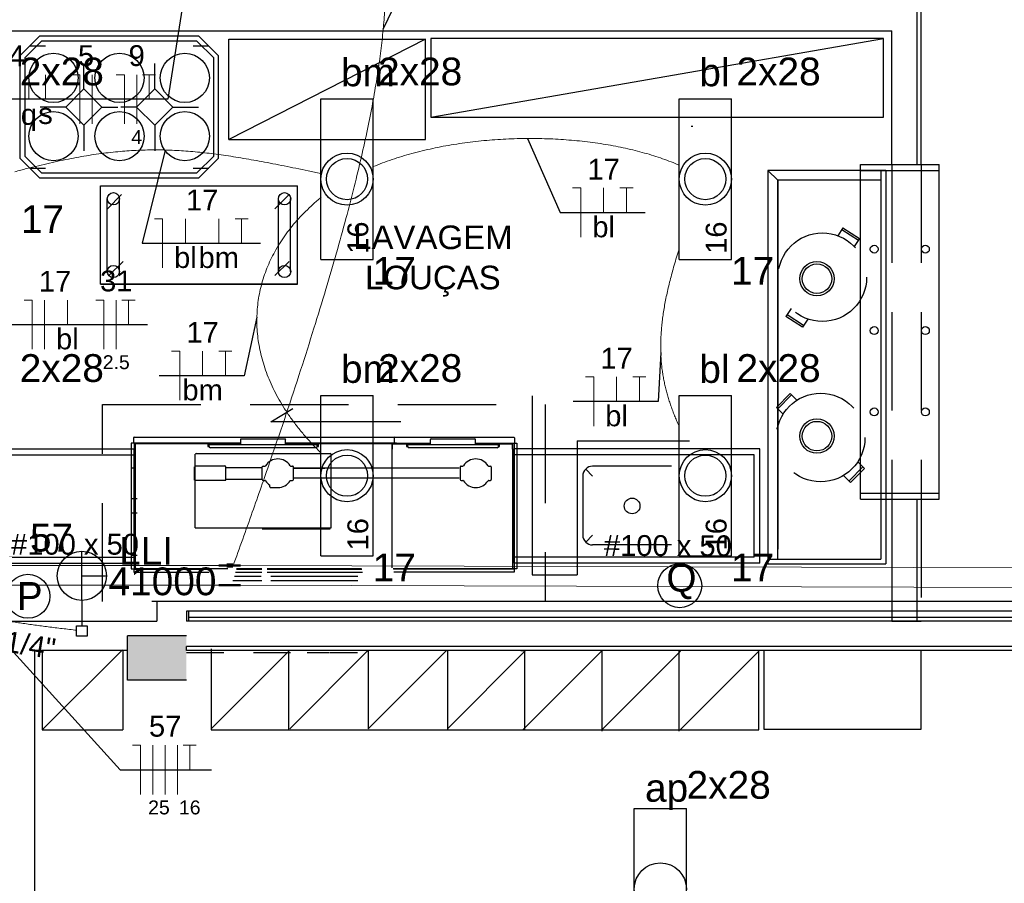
# Model space of a CAD drawing. Header units: millimetres. Extents: x 7 to 269, y 1 to 169.
# Tile 50 of 113: x 74.57 to 79.57, y 34.54 to 38.93. Entities that reach past the tile are written whole.
import ezdxf

# ---------------------------------------------------------------- set-up
doc = ezdxf.new("R2010")
doc.units = ezdxf.units.MM
doc.header["$MEASUREMENT"] = 0
doc.linetypes.add('Dashed', pattern=[0.75, 0.5, -0.25])
for name, color, linetype, lineweight in [('Eletroduto - Marco Polo', 6, 'Continuous', 9), ('Fiação - Marco Polo', 3, 'Continuous', 9), ('Layout - Marco Polo', 252, 'Continuous', 25), ('Layout-02 - Marco Polo', 243, 'Continuous', 50), ('Linha de Chamada - Marco Polo', 1, 'Continuous', 25), ('Luminárias - Marco Polo', 5, 'Continuous', 25), ('Textos - Marco Polo', 143, 'Continuous', 25), ('Tomadas - Marco Polo', 150, 'Continuous', 25)]:
    doc.layers.add(name, color=color, linetype=linetype, lineweight=lineweight)
doc.layers.add('Parede - Marco Polo', color=7, linetype='Continuous')
doc.styles.add('Arial', font='arial.ttf')

msp = doc.modelspace()

# ---------------------------------------------------------------- hatches: boundary and pattern name
at = {"layer": 'Layout - Marco Polo', "linetype": 'Continuous'}
for points in [[(75.2833, 35.6778), (75.4133, 35.6778), (75.4133, 35.6778), (75.4133, 35.8018), (75.4133, 35.8018), (75.1133, 35.8018), (75.1133, 35.6778), (75.2634, 35.6778), (75.2833, 35.6778), (75.2833, 35.6778)], [(75.2364, 35.5768), (75.4133, 35.5768), (75.4133, 35.6778), (75.4133, 35.6778), (75.1133, 35.6778), (75.1133, 35.5768), (75.1133, 35.5768), (75.2364, 35.5768), (75.2364, 35.5768)]]:
    msp.add_hatch(color=256, dxfattribs=at).paths.add_polyline_path(points)

# ---------------------------------------------------------------- linework, layer by layer
at = {"layer": 'Eletroduto - Marco Polo', "linetype": 'Continuous'}
for p, q in [((74.1112, 36.1598), (75.5832, 36.1598)), ((75.6834, 36.1597), (79.9532, 36.1467)), ((75.6834, 36.1597), (79.9532, 36.1467)), ((74.1112, 36.0598), (75.5832, 36.0598)), ((75.6831, 36.0597), (79.9532, 36.0468)), ((75.6831, 36.0597), (79.9532, 36.0468))]:
    msp.add_line(p, q, dxfattribs=at)
for points in [[(75.6502, 36.1569), (75.7477, 36.4295), (75.8373, 36.6859), (75.9191, 36.9267), (75.9936, 37.1527), (76.0611, 37.3646), (76.1217, 37.563), (76.1758, 37.7486), (76.2238, 37.9222), (76.2658, 38.0843), (76.3022, 38.2358), (76.3333, 38.3772), (76.3593, 38.5093), (76.3807, 38.6327), (76.3975, 38.7482), (76.4103, 38.8564), (76.4192, 38.9581), (76.4245, 39.0538), (76.4265, 39.1444), (76.4256, 39.2304), (76.422, 39.3126), (76.416, 39.3917), (76.4079, 39.4683), (76.398, 39.5432), (76.3865, 39.617), (76.3739, 39.6904), (76.3604, 39.7641), (76.3462, 39.8388), (76.3316, 39.9152), (76.3171, 39.994), (76.3027, 40.0758)], [(76.3615, 38.1865), (76.4091, 38.2052), (76.458, 38.2226), (76.5081, 38.2387), (76.5593, 38.2534), (76.6115, 38.2667), (76.6645, 38.2788), (76.7183, 38.2896), (76.7727, 38.299), (76.8277, 38.3072), (76.8832, 38.3141), (76.9389, 38.3197), (76.9949, 38.324), (77.051, 38.3271), (77.1071, 38.3289), (77.1631, 38.3295), (77.2189, 38.3288), (77.2744, 38.3269), (77.3295, 38.3238), (77.384, 38.3194), (77.4379, 38.3139), (77.491, 38.3071), (77.5433, 38.2992), (77.5946, 38.2901), (77.6448, 38.2798), (77.6939, 38.2683), (77.7416, 38.2557), (77.788, 38.2419), (77.8329, 38.2269), (77.8761, 38.2108), (77.9176, 38.1936)], [(74.5404, 38.1603), (74.6017, 38.1764), (74.6609, 38.1912), (74.718, 38.2046), (74.7734, 38.2168), (74.827, 38.2276), (74.8791, 38.2372), (74.9299, 38.2456), (74.9795, 38.2527), (75.0281, 38.2587), (75.0758, 38.2635), (75.1227, 38.2671), (75.1692, 38.2697), (75.2152, 38.2711), (75.2611, 38.2715), (75.3068, 38.2708), (75.3527, 38.2691), (75.3988, 38.2664), (75.4454, 38.2628), (75.4925, 38.2582), (75.5404, 38.2526), (75.5892, 38.2462), (75.639, 38.2389), (75.6901, 38.2307), (75.7426, 38.2217), (75.7966, 38.2119), (75.8523, 38.2013), (75.9099, 38.1899), (75.9695, 38.1778), (76.0314, 38.165), (76.0956, 38.1515)], [(76.097, 38.0293), (76.0563, 37.9945), (76.0182, 37.9585), (75.9828, 37.9216), (75.95, 37.8836), (75.9199, 37.8447), (75.8925, 37.8049), (75.8678, 37.7643), (75.8459, 37.7229), (75.8268, 37.6808), (75.8104, 37.638), (75.7969, 37.5947), (75.7861, 37.5508), (75.7782, 37.5064), (75.7732, 37.4615), (75.771, 37.4163), (75.7717, 37.3708), (75.7754, 37.325), (75.782, 37.279), (75.7915, 37.2329), (75.804, 37.1867), (75.8195, 37.1404), (75.8381, 37.0941), (75.8596, 37.0479), (75.8842, 37.0019), (75.9119, 36.956), (75.9426, 36.9104), (75.9765, 36.865), (76.0135, 36.82), (76.0536, 36.7755), (76.0969, 36.7314)], [(77.9174, 37.7681), (77.9041, 37.7261), (77.892, 37.6854), (77.8809, 37.646), (77.8708, 37.6077), (77.8617, 37.5705), (77.8537, 37.5344), (77.8466, 37.4993), (77.8405, 37.4652), (77.8354, 37.432), (77.8312, 37.3997), (77.8279, 37.3683), (77.8255, 37.3376), (77.824, 37.3077), (77.8233, 37.2784), (77.8236, 37.2498), (77.8246, 37.2218), (77.8265, 37.1944), (77.8291, 37.1674), (77.8326, 37.1409), (77.8368, 37.1148), (77.8418, 37.089), (77.8475, 37.0635), (77.854, 37.0383), (77.8611, 37.0134), (77.869, 36.9885), (77.8775, 36.9638), (77.8866, 36.9392), (77.8964, 36.9145), (77.9068, 36.8898), (77.9178, 36.8651)], [(74.0836, 36.06), (74.0937, 36.0456), (74.1052, 36.0319), (74.1181, 36.0188), (74.1323, 36.0064), (74.1477, 35.9947), (74.1645, 35.9835), (74.1824, 35.9729), (74.2016, 35.9629), (74.2219, 35.9534), (74.2433, 35.9444), (74.2658, 35.9359), (74.2894, 35.9278), (74.3139, 35.9202), (74.3395, 35.9129), (74.366, 35.906), (74.3935, 35.8995), (74.4218, 35.8933), (74.4509, 35.8873), (74.4809, 35.8817), (74.5117, 35.8763), (74.5432, 35.8711), (74.5754, 35.8661), (74.6084, 35.8612), (74.6419, 35.8565), (74.6761, 35.852), (74.7109, 35.8475), (74.7462, 35.8431), (74.782, 35.8387), (74.8183, 35.8343), (74.855, 35.8299)]]:
    msp.add_spline(points, degree=3, dxfattribs=at)
at = {"layer": 'Fiação - Marco Polo'}
for p, q in [((74.6124, 38.5288), (74.6124, 38.6538)), ((74.6972, 38.5288), (74.6972, 38.6538)), ((74.8303, 38.6538), (74.8719, 38.6538)), ((74.8719, 38.4038), (74.8719, 38.6538)), ((74.9344, 38.4038), (74.9344, 38.6538)), ((75.0564, 38.6538), (75.0981, 38.6538)), ((75.0981, 38.4038), (75.0981, 38.6538)), ((75.1606, 38.4038), (75.1606, 38.6538)), ((75.1897, 38.6538), (75.2564, 38.6538)), ((75.2231, 38.5288), (75.2231, 38.6538)), ((77.3757, 38.078), (77.4173, 38.078)), ((77.4173, 37.828), (77.4173, 38.078)), ((77.5333, 37.953), (77.5333, 38.078)), ((77.616, 38.078), (77.6826, 38.078)), ((77.6493, 37.953), (77.6493, 38.078)), ((75.2505, 37.9217), (75.2921, 37.9217)), ((75.2921, 37.6717), (75.2921, 37.9217)), ((75.4081, 37.7967), (75.4081, 37.9217)), ((75.5775, 37.7967), (75.5775, 37.9217)), ((75.6602, 37.9217), (75.7268, 37.9217)), ((75.6934, 37.7967), (75.6934, 37.9217)), ((74.5879, 37.5085), (74.6295, 37.5085)), ((74.6295, 37.2585), (74.6295, 37.5085)), ((74.692, 37.2585), (74.692, 37.5085)), ((74.808, 37.3835), (74.808, 37.5085)), ((74.9522, 37.5085), (74.9938, 37.5085)), ((74.9938, 37.2585), (74.9938, 37.5085)), ((75.0563, 37.2585), (75.0563, 37.5085)), ((75.0855, 37.5085), (75.1522, 37.5085)), ((75.1188, 37.3835), (75.1188, 37.5085)), ((75.3376, 37.2488), (75.3794, 37.2488)), ((75.3794, 36.9988), (75.3794, 37.2488)), ((75.4953, 37.1238), (75.4953, 37.2488)), ((75.578, 37.2488), (75.6446, 37.2488)), ((75.6112, 37.1238), (75.6112, 37.2488)), ((77.4416, 37.1174), (77.4832, 37.1174)), ((77.4832, 36.8674), (77.4832, 37.1174)), ((77.5992, 36.9924), (77.5992, 37.1174)), ((77.6818, 37.1174), (77.7485, 37.1174)), ((77.7152, 36.9924), (77.7152, 37.1174)), ((75.1382, 35.2453), (75.1799, 35.2453)), ((75.1799, 34.9953), (75.1799, 35.2453)), ((75.2424, 34.9953), (75.2424, 35.2453)), ((75.3049, 34.9953), (75.3049, 35.2453)), ((75.3674, 34.9953), (75.3674, 35.2453)), ((75.3966, 35.2453), (75.4633, 35.2453)), ((75.4299, 35.1203), (75.4299, 35.2453))]:
    msp.add_line(p, q, dxfattribs=at)
at = {"layer": 'Layout - Marco Polo'}
for p, q in [((79.1474, 38.1968), (79.1474, 39.0468)), ((74.6668, 38.8493), (74.5669, 38.7493)), ((75.4768, 38.8493), (74.6668, 38.8493)), ((75.4768, 38.8493), (75.5768, 38.7493)), ((76.6559, 38.4373), (78.9558, 38.8373)), ((74.6769, 38.8243), (74.5918, 38.7388)), ((74.6968, 38.7993), (74.6168, 38.7993)), ((75.4664, 38.8243), (74.6769, 38.8243)), ((75.5268, 38.7993), (75.4468, 38.7993)), ((75.4664, 38.8243), (75.5519, 38.7388)), ((74.5669, 38.7493), (74.5669, 38.2293)), ((74.5918, 38.7388), (74.5918, 38.2398)), ((75.5519, 38.2398), (75.5519, 38.7388)), ((75.5768, 38.2293), (75.5768, 38.7493)), ((74.8919, 38.5813), (74.8919, 38.7113)), ((75.2518, 38.5813), (75.2518, 38.7113)), ((74.7998, 38.4893), (74.6698, 38.4893)), ((74.9838, 38.4893), (75.0639, 38.4893)), ((75.1599, 38.4893), (75.0798, 38.4893)), ((75.3439, 38.4893), (75.4738, 38.4893)), ((74.8919, 38.3973), (74.8919, 38.2673)), ((75.2518, 38.3973), (75.2518, 38.2673)), ((74.5669, 38.2293), (74.6668, 38.1293)), ((74.5918, 38.2398), (74.6769, 38.1543)), ((75.4664, 38.1543), (75.5519, 38.2398)), ((75.4768, 38.1293), (75.5768, 38.2293)), ((74.6168, 38.1793), (74.6968, 38.1793)), ((75.4468, 38.1793), (75.5268, 38.1793)), ((78.8379, 36.4968), (78.8379, 38.1968)), ((79.2378, 36.4968), (79.2378, 38.1968)), ((74.6668, 38.1293), (75.4768, 38.1293)), ((74.6769, 38.1543), (75.4664, 38.1543)), ((78.9678, 38.1668), (78.3674, 38.1668)), ((78.3674, 38.1668), (78.3674, 36.1668)), ((78.4179, 38.1168), (78.3674, 38.1668)), ((78.9428, 38.1668), (78.9428, 36.1918)), ((78.9678, 38.1668), (78.9678, 36.1668)), ((74.9768, 38.0883), (75.9768, 38.0883)), ((74.9768, 37.5883), (74.9768, 38.0883)), ((75.9768, 37.5883), (75.9768, 38.0883)), ((78.4179, 36.1918), (78.4179, 38.1168)), ((78.4179, 38.1168), (78.4179, 36.2418)), ((78.9428, 38.1168), (78.4179, 38.1168)), ((75.0113, 37.9718), (75.0838, 38.0443)), ((75.8628, 37.9718), (75.9353, 38.0443)), ((75.0109, 37.6533), (75.0109, 38.0233)), ((75.0729, 37.6533), (75.0729, 38.0233)), ((75.8813, 37.6533), (75.8813, 38.0233)), ((75.9428, 37.6533), (75.9428, 38.0233)), ((75.0909, 37.7048), (75.0183, 37.6323)), ((75.9353, 37.7048), (75.8628, 37.6323)), ((75.9768, 37.5883), (74.9768, 37.5883)), ((74.9768, 37.5883), (75.9768, 37.5883)), ((77.1698, 37.0223), (77.1698, 36.1123)), ((75.8414, 36.8893), (75.9544, 36.9568)), ((76.5024, 36.8893), (75.8414, 36.8893)), ((75.1319, 36.7803), (75.1319, 36.1428)), ((75.6889, 36.7803), (75.1319, 36.7803)), ((75.1439, 36.8078), (75.1439, 36.7828)), ((75.1439, 36.7828), (75.1453, 36.7828)), ((75.1453, 36.7828), (75.1453, 36.7808)), ((75.1453, 36.7808), (75.6889, 36.7808)), ((75.1463, 36.7808), (75.1463, 36.7803)), ((75.1469, 36.8108), (77.0773, 36.8108)), ((75.1474, 36.7803), (75.1474, 36.1428)), ((75.1578, 36.7793), (75.5494, 36.7793)), ((75.5224, 36.7793), (75.5224, 36.7633)), ((75.5224, 36.7778), (75.5494, 36.7778)), ((75.5494, 36.7778), (75.5494, 36.7793)), ((75.5503, 36.7788), (75.5503, 36.7743)), ((75.6889, 36.7788), (75.5503, 36.7788)), ((75.6889, 36.7743), (75.6889, 36.8028)), ((75.6889, 36.8028), (75.9143, 36.8028)), ((75.9173, 36.7743), (75.9173, 36.7993)), ((75.9173, 36.7808), (76.4673, 36.7808)), ((76.4809, 36.7803), (75.9173, 36.7803)), ((76.0558, 36.7788), (75.9173, 36.7788)), ((76.0033, 36.7803), (76.0033, 36.7788)), ((76.0558, 36.7788), (76.0558, 36.7743)), ((76.0573, 36.7778), (76.0573, 36.7793)), ((76.0573, 36.7793), (76.4548, 36.7793)), ((76.0573, 36.7778), (76.0844, 36.7778)), ((76.0844, 36.7633), (76.0844, 36.7793)), ((76.4629, 36.7793), (76.5583, 36.7793)), ((76.4629, 36.7778), (76.5583, 36.7778)), ((76.4668, 36.7808), (76.4668, 36.7803)), ((76.4673, 36.7828), (76.4689, 36.7828)), ((76.4673, 36.7828), (76.4673, 36.7808)), ((76.4689, 36.8078), (76.4689, 36.7828)), ((76.4689, 36.7808), (76.6539, 36.7808)), ((76.5314, 36.7793), (76.5314, 36.7633)), ((76.5314, 36.7778), (76.5583, 36.7778)), ((76.5583, 36.7778), (76.5583, 36.7793)), ((76.6539, 36.7788), (76.5598, 36.7788)), ((76.5598, 36.7788), (76.5598, 36.7743)), ((76.6539, 36.7743), (76.6539, 36.7993)), ((76.6568, 36.8028), (76.8794, 36.8028)), ((76.8824, 36.7743), (76.8824, 36.7993)), ((76.8824, 36.7808), (77.0789, 36.7808)), ((76.8824, 36.7803), (77.0918, 36.7803)), ((76.9763, 36.7788), (76.8824, 36.7788)), ((76.9763, 36.7788), (76.9763, 36.7743)), ((76.9774, 36.7793), (77.0683, 36.7793)), ((76.9774, 36.7778), (76.9774, 36.7793)), ((76.9774, 36.7778), (77.0683, 36.7778)), ((76.9774, 36.7778), (77.0044, 36.7778)), ((77.0044, 36.7633), (77.0044, 36.7778)), ((77.0058, 36.7778), (77.0279, 36.7778)), ((77.0778, 36.7803), (77.0778, 36.1428)), ((77.0789, 36.7828), (77.0798, 36.7828)), ((77.0789, 36.7828), (77.0789, 36.7808)), ((77.0794, 36.7828), (77.0794, 36.7803)), ((77.0798, 36.8083), (77.0798, 36.7828)), ((77.0918, 36.7803), (77.0918, 36.1428)), ((77.3993, 36.7923), (77.3993, 36.1123)), ((77.3993, 36.7923), (77.9698, 36.7923)), ((73.5478, 36.7518), (75.1474, 36.7518)), ((75.1474, 36.1718), (75.1474, 36.7518)), ((75.1539, 36.1478), (75.1539, 36.7753)), ((75.4624, 36.7283), (76.1444, 36.7283)), ((75.5224, 36.7633), (75.5284, 36.7633)), ((75.5284, 36.7643), (75.5284, 36.7743)), ((75.5284, 36.7743), (76.0778, 36.7743)), ((75.5284, 36.7743), (75.5369, 36.7743)), ((75.5349, 36.7583), (76.0718, 36.7583)), ((75.6889, 36.7743), (75.9173, 36.7743)), ((76.0778, 36.7743), (76.0699, 36.7743)), ((76.0778, 36.7643), (76.0778, 36.7743)), ((76.0778, 36.7743), (76.0778, 36.7723)), ((76.0778, 36.7633), (76.0844, 36.7633)), ((76.4588, 36.1478), (76.4588, 36.7753)), ((76.4604, 36.7508), (76.4588, 36.7508)), ((76.4604, 36.7508), (76.4604, 36.7753)), ((76.5378, 36.7673), (76.5314, 36.7673)), ((76.5314, 36.7633), (76.5378, 36.7633)), ((76.5328, 36.7698), (76.5328, 36.7753)), ((76.5378, 36.7688), (76.5333, 36.7688)), ((76.5344, 36.7708), (76.5344, 36.7758)), ((76.5363, 36.7773), (76.5418, 36.7773)), ((76.5363, 36.7693), (76.5378, 36.7693)), ((76.5378, 36.7743), (76.9989, 36.7743)), ((76.5378, 36.7723), (76.5378, 36.7743)), ((76.5378, 36.7643), (76.5378, 36.7743)), ((76.5418, 36.7773), (76.5459, 36.7748)), ((76.5443, 36.7583), (76.9924, 36.7583)), ((76.5459, 36.7743), (76.5459, 36.7748)), ((76.5503, 36.7773), (76.5598, 36.7773)), ((76.5503, 36.7773), (76.5503, 36.7748)), ((76.5503, 36.7748), (76.5598, 36.7748)), ((76.6539, 36.7743), (76.8824, 36.7743)), ((76.9858, 36.7773), (76.9763, 36.7773)), ((76.9858, 36.7748), (76.9763, 36.7748)), ((76.9858, 36.7773), (76.9858, 36.7748)), ((76.9943, 36.7773), (76.9904, 36.7748)), ((76.9904, 36.7748), (76.9904, 36.7743)), ((76.9984, 36.7743), (76.9904, 36.7743)), ((77.0003, 36.7773), (76.9943, 36.7773)), ((77.0003, 36.7693), (76.9984, 36.7693)), ((76.9984, 36.7633), (77.0044, 36.7633)), ((76.9989, 36.7643), (76.9989, 36.7743)), ((76.9989, 36.7688), (77.0024, 36.7688)), ((76.9989, 36.7673), (77.0044, 36.7673)), ((77.0018, 36.7758), (77.0018, 36.7708)), ((77.0033, 36.7698), (77.0033, 36.7753)), ((77.0703, 36.7508), (77.0703, 36.7753)), ((77.0703, 36.7508), (77.0718, 36.7508)), ((77.0718, 36.7448), (77.0718, 36.7753)), ((77.0718, 36.1478), (77.0718, 36.7448)), ((78.3278, 36.7518), (77.0778, 36.7518)), ((77.0778, 36.1718), (77.0778, 36.7518)), ((78.3278, 36.1718), (78.3278, 36.7518)), ((73.5778, 36.7218), (75.1474, 36.7218)), ((75.4583, 36.3503), (75.4583, 36.7243)), ((76.1479, 36.3503), (76.1479, 36.7243)), ((78.2978, 36.7218), (77.0778, 36.7218)), ((78.2978, 36.2018), (78.2978, 36.7218)), ((75.1539, 36.6533), (75.1319, 36.6533)), ((75.4548, 36.5928), (75.4548, 36.6613)), ((75.4599, 36.6658), (75.6088, 36.6658)), ((75.6138, 36.5928), (75.6138, 36.6613)), ((75.6138, 36.6573), (75.7983, 36.6573)), ((75.7983, 36.5963), (75.7983, 36.6598)), ((75.8033, 36.6643), (75.8128, 36.6643)), ((75.9428, 36.6643), (75.9523, 36.6643)), ((75.9573, 36.5963), (75.9573, 36.6598)), ((76.7983, 36.6533), (75.9573, 36.6533)), ((76.4809, 36.6533), (76.4588, 36.6533)), ((76.8038, 36.6598), (76.8038, 36.5963)), ((76.8089, 36.6643), (76.8183, 36.6643)), ((76.9484, 36.6643), (76.9578, 36.6643)), ((76.9629, 36.5963), (76.9629, 36.6598)), ((77.4774, 36.6138), (77.4424, 36.6488)), ((77.8774, 36.6638), (77.4774, 36.6638)), ((77.8774, 36.6638), (77.4774, 36.6638)), ((75.4548, 36.5928), (75.6138, 36.5928)), ((75.6138, 36.5988), (75.7983, 36.5988)), ((75.8033, 36.5913), (75.8128, 36.5913)), ((75.9428, 36.5913), (75.9523, 36.5913)), ((76.7983, 36.6023), (75.9573, 36.6023)), ((76.8089, 36.5913), (76.8183, 36.5913)), ((76.9484, 36.5913), (76.9578, 36.5913)), ((77.4279, 36.6138), (77.4279, 36.3138)), ((75.8374, 36.5583), (75.8374, 36.5673)), ((75.8404, 36.5548), (75.8778, 36.5548)), ((75.1619, 36.4973), (75.1363, 36.4973)), ((78.8379, 36.4968), (79.2378, 36.4968)), ((78.9973, 36.4968), (79.1474, 36.4968)), ((75.1619, 36.4248), (75.1363, 36.4248)), ((75.4583, 36.3503), (76.1479, 36.3503)), ((75.7978, 36.3463), (76.1428, 36.3463)), ((77.4774, 36.3138), (77.4424, 36.2783)), ((77.4774, 36.3138), (77.4424, 36.2783)), ((77.8774, 36.2638), (77.4774, 36.2638)), ((77.8774, 36.2638), (77.4774, 36.2638)), ((73.5778, 36.2018), (75.1474, 36.2018)), ((75.1619, 36.2108), (75.1363, 36.2108)), ((78.2978, 36.2018), (77.0778, 36.2018)), ((78.3674, 36.1918), (78.9428, 36.1918)), ((73.5478, 36.1718), (75.1474, 36.1718)), ((75.1319, 36.1428), (75.5279, 36.1428)), ((75.1354, 36.1748), (75.1594, 36.1748)), ((75.1463, 36.1428), (75.1463, 36.1258)), ((75.1463, 36.1413), (75.5279, 36.1413)), ((75.1578, 36.1443), (75.6243, 36.1443)), ((75.6668, 36.1398), (75.7963, 36.1398)), ((75.6673, 36.1428), (75.7963, 36.1428)), ((75.6673, 36.1413), (75.7963, 36.1413)), ((75.6679, 36.1443), (75.7963, 36.1443)), ((75.8229, 36.1443), (76.3023, 36.1443)), ((75.8229, 36.1428), (76.3029, 36.1428)), ((75.8229, 36.1413), (76.3033, 36.1413)), ((75.8229, 36.1398), (76.3038, 36.1398)), ((76.4629, 36.1443), (77.0683, 36.1443)), ((77.0918, 36.1428), (76.4659, 36.1428)), ((77.0794, 36.1413), (76.4659, 36.1413)), ((78.3278, 36.1718), (77.0778, 36.1718)), ((77.0794, 36.1428), (77.0794, 36.1258)), ((78.3674, 36.1668), (78.9678, 36.1668)), ((75.1463, 36.1258), (75.5279, 36.1258)), ((75.6483, 36.0823), (75.7969, 36.0823)), ((75.6578, 36.1043), (75.7929, 36.1043)), ((75.6633, 36.1258), (75.7963, 36.1258)), ((75.8229, 36.1258), (76.3079, 36.1258)), ((75.8428, 36.1043), (76.2844, 36.1043)), ((75.8428, 36.0823), (76.2844, 36.0823)), ((77.0794, 36.1258), (76.4668, 36.1258)), ((77.1698, 36.1123), (77.3993, 36.1123)), ((81.7634, 35.9768), (75.4133, 35.9768)), ((81.7634, 35.9268), (75.4133, 35.9268)), ((75.4233, 35.8968), (105.0235, 35.8968)), ((75.1133, 35.5768), (75.1133, 35.8018)), ((75.4133, 35.8018), (75.1133, 35.8018)), ((74.6808, 35.3238), (75.0874, 35.7298)), ((74.6808, 35.7298), (74.6808, 35.3238)), ((75.0893, 35.7298), (75.0893, 35.3238)), ((75.4133, 35.7268), (75.4133, 35.7468)), ((75.5393, 35.7358), (75.5393, 35.3238)), ((80.1839, 35.7268), (75.4133, 35.7268)), ((75.4133, 35.7168), (75.6034, 35.7168)), ((75.5393, 35.3298), (75.9364, 35.7268)), ((75.7533, 35.7168), (75.9424, 35.7168)), ((75.9313, 35.7268), (75.9313, 35.3238)), ((75.9378, 35.3298), (76.3344, 35.7268)), ((76.0263, 35.7168), (76.1403, 35.7168)), ((76.1433, 35.7168), (76.2828, 35.7168)), ((76.3374, 35.3298), (76.7344, 35.7268)), ((76.3374, 35.7268), (76.3374, 35.3298)), ((76.7398, 35.3298), (77.1368, 35.7268)), ((76.7398, 35.7268), (76.7398, 35.3238)), ((77.1319, 35.7258), (77.1119, 35.7258)), ((77.1223, 35.3238), (77.5243, 35.7258)), ((77.1319, 35.7268), (77.1319, 35.3238)), ((77.5243, 35.7268), (77.5243, 35.3173)), ((77.5243, 35.3238), (77.9244, 35.7233)), ((77.9163, 35.7233), (77.9163, 35.3173)), ((77.9223, 35.3238), (78.3224, 35.7233)), ((78.3224, 35.3238), (78.3224, 35.7233)), ((78.3469, 35.7268), (78.3469, 35.3268)), ((79.1469, 35.3268), (79.1469, 35.7268)), ((75.4133, 35.5768), (75.1133, 35.5768)), ((78.3469, 35.3268), (79.1469, 35.3268)), ((74.6808, 35.3238), (75.0893, 35.3238)), ((75.5393, 35.3238), (78.3224, 35.3238))]:
    msp.add_line(p, q, dxfattribs=at)
at = {"layer": 'Layout - Marco Polo', "linetype": 'Continuous'}
for p, q in [((78.8379, 38.1968), (79.2378, 38.1968)), ((78.8379, 38.1668), (79.2378, 38.1668)), ((78.8379, 36.5268), (79.2378, 36.5268))]:
    msp.add_line(p, q, dxfattribs=at)
at = {"layer": 'Layout - Marco Polo', "linetype": 'Dashed'}
for p, q in [((78.9973, 38.1968), (78.9973, 36.4968)), ((79.1474, 38.1968), (79.1474, 36.4968)), ((78.7493, 37.8758), (78.7228, 37.8353)), ((78.7438, 37.8673), (78.8278, 37.8128)), ((78.7493, 37.8758), (78.8333, 37.8213)), ((78.8333, 37.8213), (78.8068, 37.7803)), ((78.4858, 37.4653), (78.4599, 37.4253)), ((78.5489, 37.3788), (78.4654, 37.4338)), ((78.4599, 37.4253), (78.4608, 37.4258)), ((78.5434, 37.3708), (78.4599, 37.4253)), ((78.5703, 37.4118), (78.5434, 37.3708)), ((78.4818, 37.0338), (78.4113, 36.9628)), ((78.4818, 37.0338), (78.5159, 36.9993)), ((78.4888, 37.0268), (78.4184, 36.9558)), ((78.4113, 36.9628), (78.4453, 36.9288)), ((78.8243, 36.6863), (78.8584, 36.6528)), ((78.7803, 36.5888), (78.8513, 36.6598)), ((78.7874, 36.5818), (78.8584, 36.6528)), ((78.8584, 36.6528), (78.8573, 36.6528)), ((78.7528, 36.6168), (78.7874, 36.5818))]:
    msp.add_line(p, q, dxfattribs=at)
at = {"layer": 'Layout - Marco Polo', "color": 5}
msp.add_line((75.9564, 36.6533), (76.1163, 36.6533), dxfattribs=at)
at = {"layer": 'Layout - Marco Polo'}
msp.add_lwpolyline([(75.6288, 38.3238), (76.6288, 38.3238), (76.6288, 38.8338), (75.6288, 38.3238), (75.6288, 38.8338), (76.6288, 38.8338)], dxfattribs=at)
for points in [[(76.6559, 38.4373), (78.9558, 38.4373), (78.9558, 38.8373), (76.6559, 38.8373), (76.6559, 38.4373)], [(74.8919, 38.3973), (74.9838, 38.4893), (74.8919, 38.5813), (74.7998, 38.4893), (74.8919, 38.3973)], [(75.2518, 38.3973), (75.1599, 38.4893), (75.2518, 38.5813), (75.3439, 38.4893), (75.2518, 38.3973)]]:
    msp.add_lwpolyline(points, close=True, dxfattribs=at)
at = {"layer": 'Layout - Marco Polo', "linetype": 'Dashed'}
for points in [[(77.2369, 35.9768), (74.9869, 35.9768), (74.9869, 36.9768), (77.2369, 36.9768), (77.2369, 35.9768)], [(79.1474, 36.4968), (79.1474, 35.8768)]]:
    msp.add_lwpolyline(points, dxfattribs=at)
at = {"layer": 'Layout - Marco Polo'}
for centre, radius in [((74.7378, 38.6373), 0.125), ((75.0729, 38.6373), 0.125), ((75.4053, 38.6373), 0.125), ((74.7378, 38.3413), 0.125), ((75.0729, 38.3413), 0.125), ((75.4053, 38.3413), 0.125), ((75.0418, 38.0233), 0.031), ((75.9119, 38.0233), 0.031), ((78.9083, 37.7668), 0.02), ((79.1684, 37.7668), 0.02), ((75.0418, 37.6533), 0.031), ((75.9119, 37.6533), 0.031), ((78.6174, 37.6168), 0.0875), ((78.6174, 37.6168), 0.075), ((78.9083, 37.3533), 0.02), ((79.1684, 37.3533), 0.02), ((78.9083, 36.9398), 0.02), ((79.1684, 36.9398), 0.02), ((78.6174, 36.8168), 0.0875), ((78.6174, 36.8168), 0.075), ((77.6779, 36.4618), 0.04), ((77.6779, 36.4618), 0.04)]:
    msp.add_circle(centre, radius, dxfattribs=at)
at = {"layer": 'Layout - Marco Polo', "linetype": 'Dashed'}
for centre in [(78.6448, 37.6243), (78.6363, 36.8093)]:
    msp.add_circle(centre, 0.225, dxfattribs=at)
at = {"layer": 'Layout - Marco Polo'}
for centre, radius, start, end in [((75.1469, 36.8078), 0.00278, 90, 180), ((75.1578, 36.7753), 0.00389, 90, 180), ((75.9143, 36.7993), 0.00317, 0, 89.9999), ((76.4548, 36.7753), 0.00389, 0, 90), ((76.4629, 36.7753), 0.00389, 90, 180), ((76.4629, 36.7753), 0.00239, 90, 180), ((76.4659, 36.8078), 0.00278, 0, 90), ((76.4714, 36.8078), 0.00278, 90, 180), ((76.6568, 36.7993), 0.00317, 89.9999, 180), ((76.8794, 36.7993), 0.00317, 0, 90), ((77.0683, 36.7753), 0.00389, 0, 90), ((77.0683, 36.7753), 0.00239, 0, 90), ((77.0773, 36.8083), 0.00278, 0, 90), ((75.4624, 36.7243), 0.00389, 90, 180), ((75.5349, 36.7643), 0.00635, 180, 270), ((76.0718, 36.7643), 0.00635, 270, 0), ((76.1444, 36.7243), 0.00389, 0, 90), ((76.5303, 36.7753), 0.00229, 0, 61.438), ((76.5333, 36.7698), 0.00229, 209.923, 270), ((76.5333, 36.7698), 0.000787, 180, 270), ((76.5363, 36.7758), 0.0016, 90.0002, 180), ((76.5363, 36.7708), 0.0016, 180, 270), ((76.5443, 36.7643), 0.00635, 180, 270), ((76.9924, 36.7643), 0.00635, 270, 0), ((77.0003, 36.7758), 0.0016, 0, 90), ((77.0003, 36.7708), 0.0016, 270, 0), ((77.0024, 36.7698), 0.000787, 270, 0), ((77.0024, 36.7698), 0.00229, 270, 328.854), ((77.0058, 36.7753), 0.00229, 119.272, 180), ((75.8778, 36.6278), 0.073, 31.3976, 148.598), ((76.8834, 36.6278), 0.073, 31.3994, 148.6), ((75.4599, 36.6613), 0.00478, 89.9999, 180), ((75.6088, 36.6613), 0.00478, 0, 89.9999), ((75.8033, 36.6598), 0.00478, 89.9982, 179.998), ((75.8128, 36.6678), 0.00317, 269.998, 328.604), ((75.9428, 36.6678), 0.00317, 211.399, 269.998), ((75.9523, 36.6598), 0.00478, 359.998, 89.9982), ((76.8089, 36.6598), 0.00478, 89.9999, 180), ((76.8183, 36.6678), 0.00317, 270, 328.606), ((76.9484, 36.6678), 0.00317, 211.4, 270), ((76.9578, 36.6598), 0.00478, 0, 89.9998), ((77.4774, 36.6138), 0.05, 90, 180), ((75.8033, 36.5963), 0.00478, 179.998, 269.998), ((75.8128, 36.5883), 0.00317, 31.3986, 89.9982), ((75.8778, 36.6278), 0.073, 211.397, 236.327), ((75.8778, 36.6278), 0.073, 269.998, 328.6), ((75.9428, 36.5883), 0.00317, 89.9982, 148.592), ((75.9523, 36.5963), 0.00478, 269.998, 359.998), ((76.8089, 36.5963), 0.00478, 180, 270), ((76.8183, 36.5883), 0.00317, 31.4004, 89.9999), ((76.8834, 36.6278), 0.073, 211.399, 328.602), ((76.9484, 36.5883), 0.00317, 89.9999, 148.594), ((76.9578, 36.5963), 0.00478, 270, 0), ((75.8404, 36.5583), 0.00317, 179.998, 269.998), ((77.4774, 36.3138), 0.05, 180, 270), ((77.4774, 36.3138), 0.05, 180, 270), ((75.1578, 36.1478), 0.00389, 180, 270), ((77.0683, 36.1478), 0.00389, 270, 0)]:
    msp.add_arc(centre, radius, start, end, dxfattribs=at)
at = {"layer": 'Layout-02 - Marco Polo'}
for p, q in [((75.5832, 36.1549), (75.5832, 36.1649)), ((75.5832, 36.1598), (75.6182, 36.1598)), ((75.6182, 36.1649), (75.6482, 36.1649)), ((75.6182, 36.1549), (75.6182, 36.1649)), ((75.6182, 36.1549), (75.6482, 36.1549)), ((75.6482, 36.1549), (75.6482, 36.1649)), ((75.6482, 36.1598), (75.6832, 36.1598)), ((75.6832, 36.1549), (75.6832, 36.1649)), ((75.5832, 36.0549), (75.5832, 36.0648)), ((75.6832, 36.0598), (75.5832, 36.0598)), ((75.6832, 36.0549), (75.6832, 36.0648))]:
    msp.add_line(p, q, dxfattribs=at)
at = {"layer": 'Linha de Chamada - Marco Polo'}
for p, q in [((75.5272, 39.8663), (75.3189, 38.5288)), ((76.413, 38.8847), (76.6077, 39.2903)), ((75.3189, 38.5288), (73.8268, 38.5288)), ((77.1461, 38.3295), (77.3132, 37.953)), ((75.3051, 38.2709), (75.188, 37.7967)), ((77.3132, 37.953), (77.7451, 37.953)), ((75.188, 37.7967), (75.7893, 37.7967)), ((74.5254, 37.3835), (75.2147, 37.3835)), ((75.7711, 37.4208), (75.7071, 37.1238)), ((77.8237, 37.2418), (77.811, 36.9924)), ((75.7071, 37.1238), (75.2751, 37.1238)), ((77.811, 36.9924), (77.3791, 36.9924)), ((74.364, 35.9065), (75.0757, 35.1203)), ((75.0757, 35.1203), (75.5412, 35.1203))]:
    msp.add_line(p, q, dxfattribs=at)
for centre in [(77.92, 36.0564), (74.6077, 36.0027)]:
    msp.add_circle(centre, 0.1116, dxfattribs=at)
at = {"layer": 'Luminárias - Marco Polo'}
for p, q in [((76.0966, 37.715), (76.0966, 38.5311)), ((76.0966, 38.5311), (76.3616, 38.5311)), ((76.3616, 37.715), (76.3616, 38.5311)), ((77.9177, 37.715), (77.9177, 38.5311)), ((77.9177, 38.5311), (78.1827, 38.5311)), ((78.1827, 37.715), (78.1827, 38.5311)), ((76.0966, 37.715), (76.3616, 37.715)), ((77.9177, 37.715), (78.1827, 37.715)), ((76.0966, 36.2075), (76.0966, 37.0236)), ((76.0966, 37.0236), (76.3616, 37.0236)), ((76.3616, 36.2075), (76.3616, 37.0236)), ((77.9177, 36.2075), (77.9177, 37.0236)), ((77.9177, 37.0236), (78.1827, 37.0236)), ((78.1827, 36.2075), (78.1827, 37.0236)), ((76.0966, 36.2075), (76.3616, 36.2075)), ((77.9177, 36.2075), (78.1827, 36.2075)), ((77.689, 34.1073), (77.689, 34.9233)), ((77.689, 34.9233), (77.9539, 34.9233)), ((77.9539, 34.1073), (77.9539, 34.9233))]:
    msp.add_line(p, q, dxfattribs=at)
for centre, radius in [((76.2292, 38.123), 0.1325), ((78.0503, 38.123), 0.1325), ((76.2292, 38.123), 0.1046), ((78.0503, 38.123), 0.1046), ((76.2292, 36.6155), 0.1325), ((78.0503, 36.6155), 0.1325), ((76.2292, 36.6155), 0.1046), ((78.0503, 36.6155), 0.1046), ((77.8214, 34.5153), 0.1325)]:
    msp.add_circle(centre, radius, dxfattribs=at)
at = {"layer": 'Parede - Marco Polo'}
for p, q in [((73.4973, 38.8768), (78.9973, 38.8768)), ((78.9973, 38.1968), (78.9973, 38.8768)), ((78.9973, 38.1968), (79.1474, 38.1968)), ((75.2634, 35.9768), (75.2634, 35.8768)), ((75.4133, 35.9268), (75.4133, 35.8768)), ((75.4233, 35.9268), (75.4233, 35.8768)), ((72.4474, 35.8768), (75.2634, 35.8768)), ((81.7634, 35.8768), (75.4133, 35.8768)), ((78.9973, 35.8768), (79.1474, 35.8768)), ((81.6334, 35.7468), (75.4133, 35.7468)), ((74.6433, 32.9768), (74.6433, 35.7268)), ((75.1133, 35.7268), (74.6433, 35.7268))]:
    msp.add_line(p, q, dxfattribs=at)
at = {"layer": 'Parede - Marco Polo', "color": 74}
msp.add_line((77.9779, 38.3918), (77.9864, 38.3918), dxfattribs=at)
at = {"layer": 'Parede - Marco Polo'}
for points in [[(79.1274, 38.1968), (79.1274, 39.0268), (72.3974, 39.0268)], [(78.9973, 36.4968), (78.9973, 35.8768)], [(79.1274, 35.8768), (79.1274, 36.4968)], [(78.9973, 35.8768), (79.1474, 35.8768)]]:
    msp.add_lwpolyline(points, dxfattribs=at)
at = {"layer": 'Tomadas - Marco Polo'}
for p, q in [((74.8816, 35.9813), (74.8816, 36.2313)), ((74.8816, 36.1063), (75.0066, 36.1063)), ((74.8816, 35.9813), (74.8816, 35.8533)), ((74.8551, 35.8533), (74.9081, 35.8533)), ((74.8551, 35.8002), (74.8551, 35.8533)), ((74.9081, 35.8533), (74.9081, 35.8002)), ((74.9081, 35.8002), (74.8551, 35.8002))]:
    msp.add_line(p, q, dxfattribs=at)
msp.add_circle((74.8816, 36.1063), 0.125, dxfattribs=at)

# ---------------------------------------------------------------- texts
at = {"layer": 'Fiação - Marco Polo', "attachment_point": 8, "line_spacing_factor": 0.798, "style": 'Arial'}
for s, insert, char_height, width in [('4', (74.55, 38.6963), 0.1059, 0.12708), ('5', (74.903, 38.6963), 0.1059, 0.12708), ('9', (75.1605, 38.6963), 0.1059, 0.12708), ('q', (74.6125, 38.3669), 0.1059, 0.12708), ('s', (74.697, 38.4018), 0.1059, 0.12708), ('4', (75.1605, 38.3012), 0.0706, 0.08472), ('17', (77.5335, 38.1203), 0.1059, 0.25416), ('17', (75.493, 37.9638), 0.1059, 0.25416), ('bl', (77.5335, 37.8258), 0.1059, 0.25416), ('bl', (75.408, 37.6698), 0.1059, 0.25416), ('bm', (75.5775, 37.6698), 0.1059, 0.25416), ('17', (74.7455, 37.5508), 0.1059, 0.25416), ('31', (75.0565, 37.5508), 0.1059, 0.25416), ('17', (75.4955, 37.2913), 0.1059, 0.25416), ('bl', (74.808, 37.2563), 0.1059, 0.25416), ('17', (77.599, 37.1598), 0.1059, 0.25416), ('2.5', (75.0565, 37.1562), 0.0706, 0.25416), ('bm', (75.4955, 36.9968), 0.1059, 0.25416), ('bl', (77.599, 36.8653), 0.1059, 0.25416), ('57', (75.305, 35.2878), 0.1059, 0.25416), ('25', (75.2735, 34.8932), 0.0706, 0.16944), ('16', (75.43, 34.8932), 0.0706, 0.16944)]:
    msp.add_mtext(s, dxfattribs=dict(at, insert=insert, char_height=char_height, width=width))
at = {"layer": 'Linha de Chamada - Marco Polo', "char_height": 0.1412, "width": 0.50832, "attachment_point": 8, "line_spacing_factor": 0.798, "style": 'Arial'}
for s, insert in [('Q', (77.9287, 35.9875)), ('P', (74.6165, 35.9338))]:
    msp.add_mtext(s, dxfattribs=dict(at, insert=insert))
at = {"layer": 'Luminárias - Marco Polo', "char_height": 0.1059, "width": 0.25416, "attachment_point": 7, "rotation": 90.0002, "line_spacing_factor": 0.798, "style": 'Arial'}
for insert in [(76.3386, 37.7429), (78.1596, 37.7429), (76.3386, 36.2354), (78.1596, 36.2354)]:
    msp.add_mtext('16', dxfattribs=dict(at, insert=insert))
at = {"layer": 'Textos - Marco Polo', "line_spacing_factor": 0.798, "style": 'Arial'}
for s, insert, char_height, width, attachment_point in [('2x28', (74.566, 38.5975), 0.1412, 0.67776, 7), ('bm', (76.1985, 38.593), 0.1412, 0.33888, 7), ('2x28', (76.387, 38.5975), 0.1412, 0.67776, 7), ('bl', (78.0195, 38.593), 0.1412, 0.33888, 7), ('2x28', (78.2085, 38.5975), 0.1412, 0.67776, 7), ('17', (74.572, 37.8485), 0.1412, 0.33888, 7), ('LAVAGEM', (76.6655, 37.7655), 0.12, 1.008, 8), ('17', (76.3595, 37.586), 0.1412, 0.33888, 7), ('17', (78.1805, 37.586), 0.1412, 0.33888, 7), ('LOUÇAS', (76.6655, 37.5259), 0.12, 0.864, 8), ('bm', (76.1985, 37.0855), 0.1412, 0.33888, 7), ('bl', (78.0195, 37.0855), 0.1412, 0.33888, 7), ('2x28', (74.566, 37.09), 0.1412, 0.67776, 7), ('2x28', (76.387, 37.09), 0.1412, 0.67776, 7), ('2x28', (78.2085, 37.09), 0.1412, 0.67776, 7), ('57', (74.7275, 36.228), 0.1412, 0.33888, 8), ('#100 x 50', (74.847, 36.2128), 0.1059, 1.14372, 8), ('LLI', (75.208, 36.1635), 0.1412, 0.50832, 8), ('17', (76.3595, 36.0785), 0.1412, 0.33888, 7), ('17', (78.1805, 36.0785), 0.1412, 0.33888, 7), ('41000', (75.2915, 36.006), 0.1412, 0.8472, 8), ('2x28', (77.955, 34.9715), 0.1412, 0.67776, 7), ('ap', (77.7435, 34.9159), 0.1412, 0.33888, 7)]:
    msp.add_mtext(s, dxfattribs=dict(at, insert=insert, char_height=char_height, width=width, attachment_point=attachment_point))
at = {"layer": 'Textos - Marco Polo', "char_height": 0.1059, "attachment_point": 8, "line_spacing_factor": 0.798, "style": 'Arial'}
for s, insert, width, rotation in [('#100 x 50', (77.8596, 36.2058), 1.14372, 359.8281), ('ø1 1/4"', (74.505, 35.7164), 0.88956, 350.8736)]:
    msp.add_mtext(s, dxfattribs=dict(at, insert=insert, width=width, rotation=rotation))

doc.saveas('drawing.dxf')
